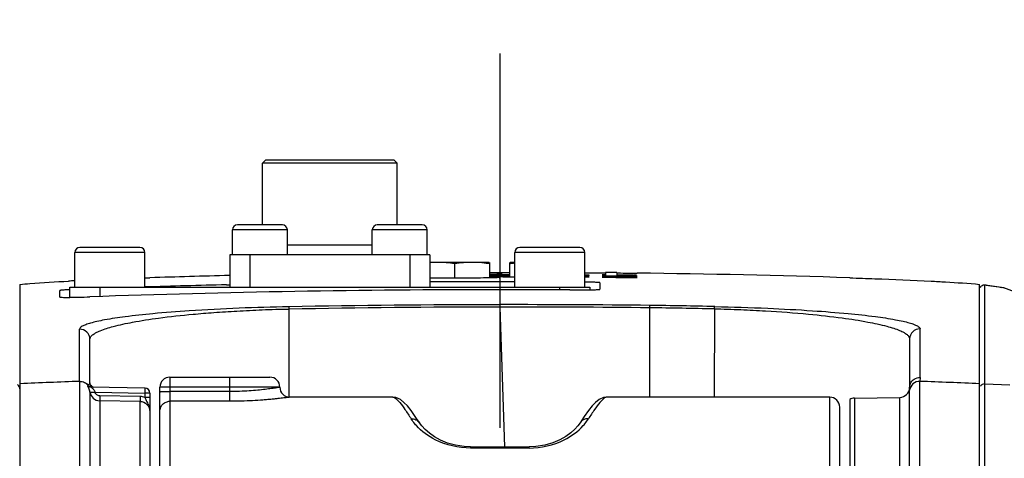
# Model space of a CAD drawing. Header units: millimetres. Extents: x 5828 to 6704, y 123 to 421.
# Tile 74 of 145: x 6461.38 to 6466.3, y 280.59 to 282.79. Entities that reach past the tile are written whole.
import ezdxf

# ---------------------------------------------------------------- set-up
doc = ezdxf.new("R2010")
doc.units = ezdxf.units.MM
doc.linetypes.add('CENTER', pattern=[0.6, 0.375, -0.075, 0.075, -0.075])
for name, color, linetype in [('中心线', 7, 'Continuous'), ('外形图', 7, 'Continuous'), ('尺寸标注', 7, 'Continuous')]:
    doc.layers.add(name, color=color, linetype=linetype)
doc.styles.add('微软雅黑', font='msyh.ttc', dxfattribs={"height": 1.5})
doc.dimstyles.new('尺寸标注_1_20比例', dxfattribs={"dimtxt": 1.5, "dimasz": 1.25, "dimexe": 0.5, "dimexo": 0.4, "dimgap": 0.5, "dimtad": 1, "dimdec": 1, "dimlfac": 20, "dimdsep": 46, "dimtxsty": '微软雅黑', "dimcen": 0.09, "dimadec": 0, "dimazin": 0, "dimtp": 0.01, "dimtm": 0.01, "dimtfac": 1, "dimtdec": 1, "dimtofl": 0, "dimtmove": 0, "dimatfit": 3, "dimfxl": 1, "dimtolj": 1, "dimarcsym": 0})

# ---------------------------------------------------------------- blocks, each defined once
blk = doc.blocks.new('*D1111')
at = {"layer": 'Defpoints', "color": 0}
for p in [(6469.5568, 284.2232), (6469.5568, 273.3504), (6458.0079, 273.142)]:
    blk.add_point(p, dxfattribs=at)
at = {"layer": '尺寸标注', "color": 0, "lineweight": -2}
for p, q in [((6458.0079, 273.542), (6458.0079, 284.7232)), ((6469.5568, 273.7504), (6469.5568, 284.7232)), ((6459.2579, 284.2232), (6468.3068, 284.2232))]:
    blk.add_line(p, q, dxfattribs=at)
at = {"layer": '尺寸标注', "color": 0}
for points in [[(6459.2579, 284.4315), (6459.2579, 284.0149), (6458.0079, 284.2232)], [(6468.3068, 284.0149), (6468.3068, 284.4315), (6469.5568, 284.2232)]]:
    blk.add_solid(points, dxfattribs=at)
at = {"layer": '尺寸标注', "color": 0, "insert": (6463.7824, 285.4984), "char_height": 1.5, "attachment_point": 5, "style": '微软雅黑'}
blk.add_mtext('\\A1;\\A1;230', dxfattribs=at)
blk = doc.blocks.new('*D1112')
at = {"layer": 'Defpoints', "color": 0}
for p in [(6470.3007, 287.7393), (6457.2558, 253.3357), (6470.3007, 253.3351)]:
    blk.add_point(p, dxfattribs=at)
at = {"layer": '尺寸标注', "color": 0, "lineweight": -2}
for p, q in [((6457.2558, 253.7357), (6457.2558, 288.2393)), ((6470.3007, 253.7351), (6470.3007, 288.2393)), ((6458.5058, 287.7393), (6469.0507, 287.7393))]:
    blk.add_line(p, q, dxfattribs=at)
at = {"layer": '尺寸标注', "color": 0}
for points in [[(6458.5058, 287.9476), (6458.5058, 287.5309), (6457.2558, 287.7393)], [(6469.0507, 287.5309), (6469.0507, 287.9476), (6470.3007, 287.7393)]]:
    blk.add_solid(points, dxfattribs=at)
at = {"layer": '尺寸标注', "color": 0, "insert": (6463.8528, 289.0144), "char_height": 1.5, "attachment_point": 5, "style": '微软雅黑'}
blk.add_mtext('\\A1;\\A1;260', dxfattribs=at)

msp = doc.modelspace()

# ---------------------------------------------------------------- linework, layer by layer
at = {"layer": '中心线', "linetype": 'CENTER', "ltscale": 5}
msp.add_line((6463.7783, 282.6219), (6463.7783, 231.8724), dxfattribs=at)
at = {"layer": '外形图', "color": 7, "linetype": 'Continuous'}
for p, q in [((6462.6058, 282.0878), (6462.5908, 282.0728)), ((6462.5908, 281.7628), (6462.5908, 282.0728)), ((6463.2658, 282.0728), (6462.5908, 282.0728)), ((6463.2508, 282.0878), (6462.6058, 282.0878)), ((6463.2508, 282.0878), (6463.2658, 282.0728)), ((6463.2658, 281.7628), (6463.2658, 282.0728)), ((6462.6908, 281.7628), (6462.4658, 281.7628)), ((6463.3908, 281.7628), (6463.1658, 281.7628)), ((6462.4408, 281.6128), (6462.4408, 281.7378)), ((6462.7158, 281.7378), (6462.4408, 281.7378)), ((6462.7158, 281.6128), (6462.7158, 281.7378)), ((6463.1408, 281.6128), (6463.1408, 281.7378)), ((6463.4158, 281.7378), (6463.1408, 281.7378)), ((6463.4158, 281.6128), (6463.4158, 281.7378)), ((6461.9783, 281.6503), (6461.6783, 281.6503)), ((6462.7158, 281.6628), (6463.1408, 281.6628)), ((6464.1783, 281.6503), (6463.8783, 281.6503)), ((6461.6533, 281.4503), (6461.6533, 281.6253)), ((6462.0033, 281.6253), (6461.6533, 281.6253)), ((6462.0033, 281.4503), (6462.0033, 281.6253)), ((6462.4283, 281.6128), (6462.4283, 281.4503)), ((6463.4283, 281.6128), (6462.4283, 281.6128)), ((6462.5283, 281.6128), (6462.5283, 281.4503)), ((6463.3283, 281.6128), (6463.3283, 281.4503)), ((6463.4283, 281.6128), (6463.4283, 281.4503)), ((6463.8533, 281.4503), (6463.8533, 281.6253)), ((6464.2033, 281.6253), (6463.8533, 281.6253)), ((6464.2033, 281.4503), (6464.2033, 281.6253)), ((6463.7257, 281.5753), (6463.4283, 281.5753)), ((6463.5533, 281.4977), (6463.5533, 281.568)), ((6463.7283, 281.4993), (6463.7283, 281.575)), ((6463.8283, 281.5029), (6463.8283, 281.575)), ((6463.8533, 281.5753), (6463.8309, 281.5753)), ((6463.7282, 281.5252), (6463.7747, 281.5252)), ((6463.7319, 281.5028), (6463.7286, 281.5028)), ((6463.7365, 281.514), (6463.7296, 281.5141)), ((6463.7296, 281.5118), (6463.7367, 281.5118)), ((6463.7737, 281.5007), (6463.7758, 281.5011)), ((6463.7738, 281.5073), (6463.7747, 281.5074)), ((6463.7747, 281.5252), (6463.7808, 281.5252)), ((6463.7747, 281.5074), (6463.7758, 281.5076)), ((6463.7752, 281.5171), (6463.7756, 281.5172)), ((6463.7758, 281.5172), (6463.7756, 281.5173)), ((6463.7789, 281.5045), (6463.7771, 281.5007)), ((6463.7771, 281.5007), (6463.7779, 281.4869)), ((6463.7789, 281.5105), (6463.7774, 281.5074)), ((6463.7774, 281.5074), (6463.7785, 281.5055)), ((6463.7776, 281.5173), (6463.7789, 281.5153)), ((6463.7789, 281.5153), (6463.7777, 281.513)), ((6463.7777, 281.513), (6463.7789, 281.5105)), ((6463.778, 281.5252), (6463.7778, 281.5173)), ((6463.778, 281.5252), (6463.7808, 281.5252)), ((6463.7808, 281.5252), (6463.8284, 281.5252)), ((6463.827, 281.5117), (6463.8199, 281.5116)), ((6463.827, 281.5061), (6463.8199, 281.506)), ((6463.8201, 281.5142), (6463.8272, 281.5141)), ((6463.8201, 281.5092), (6463.8271, 281.5091)), ((6464.2038, 281.5237), (6464.2267, 281.5235)), ((6464.2896, 281.5076), (6464.2896, 281.5074)), ((6464.4464, 281.506), (6464.2896, 281.5076)), ((6464.2896, 281.5076), (6464.3594, 281.5065)), ((6464.2896, 281.5015), (6464.2896, 281.5013)), ((6464.4464, 281.5), (6464.2896, 281.5015)), ((6464.2901, 281.5227), (6464.2929, 281.5227)), ((6464.2912, 281.523), (6464.294, 281.523)), ((6464.2928, 281.5125), (6464.2928, 281.5124)), ((6464.3048, 281.5124), (6464.2928, 281.5125)), ((6464.3048, 281.5123), (6464.2928, 281.5125)), ((6464.294, 281.523), (6464.3032, 281.5229)), ((6464.302, 281.5069), (6464.3158, 281.5068)), ((6464.302, 281.5007), (6464.3158, 281.5006)), ((6464.307, 281.5253), (6464.307, 281.5084)), ((6464.364, 281.5253), (6464.307, 281.5253)), ((6464.3158, 281.5068), (6464.3158, 281.5071)), ((6464.3158, 281.5006), (6464.3158, 281.501)), ((6464.3158, 281.501), (6464.4464, 281.4997)), ((6464.3942, 281.5068), (6464.3419, 281.5068)), ((6464.3594, 281.5067), (6464.4464, 281.5058)), ((6464.3594, 281.5065), (6464.4029, 281.5065)), ((6464.364, 281.5253), (6464.364, 281.5078)), ((6464.364, 281.5221), (6464.3668, 281.522)), ((6464.3937, 281.5118), (6464.364, 281.5118)), ((6464.4441, 281.511), (6464.364, 281.5117)), ((6464.364, 281.5115), (6464.4021, 281.5115)), ((6464.3652, 281.5223), (6464.368, 281.5223)), ((6464.368, 281.5223), (6464.3823, 281.5221)), ((6464.3823, 281.5221), (6464.3947, 281.522)), ((6464.4441, 281.511), (6464.3937, 281.5118)), ((6464.4464, 281.506), (6464.3942, 281.5068)), ((6464.3947, 281.522), (6464.4122, 281.5218)), ((6464.4029, 281.5065), (6464.4464, 281.5058)), ((6464.4111, 281.5027), (6464.4063, 281.5028)), ((6464.4122, 281.5218), (6464.4279, 281.5216)), ((6464.4279, 281.5216), (6464.4448, 281.5214)), ((6464.4441, 281.5109), (6464.4441, 281.5105)), ((6464.4441, 281.5105), (6464.4616, 281.5104)), ((6464.4442, 281.5213), (6464.4476, 281.5214)), ((6464.4646, 281.5062), (6464.4464, 281.5064)), ((6464.4464, 281.5058), (6464.4464, 281.5054)), ((6464.4464, 281.5054), (6464.4646, 281.5052)), ((6464.4616, 281.5111), (6464.4469, 281.5113)), ((6464.4476, 281.5214), (6464.4621, 281.5212)), ((6464.4617, 281.5212), (6464.465, 281.5212)), ((6461.3783, 281.4651), (6461.3783, 276.0855)), ((6462.0015, 281.4971), (6462.0277, 281.498)), ((6462.4115, 281.4629), (6462.4281, 281.4633)), ((6462.4115, 281.4629), (6462.4281, 281.4632)), ((6463.7779, 281.4869), (6463.7783, 281.4787)), ((6464.2783, 281.4736), (6464.2783, 281.4405)), ((6464.4646, 281.5002), (6464.4464, 281.5004)), ((6464.4464, 281.4997), (6464.4464, 281.4992)), ((6464.4464, 281.4992), (6464.4646, 281.499)), ((6466.1783, 276.0855), (6466.1783, 281.4651)), ((6466.2043, 276.0887), (6466.2043, 281.4619)), ((6466.2059, 281.4617), (6466.2044, 281.4619)), ((6461.5783, 281.4014), (6461.5783, 281.4345)), ((6461.6283, 281.4002), (6461.6283, 281.4503)), ((6461.6283, 281.4503), (6464.2283, 281.4503)), ((6461.7783, 281.4503), (6461.7783, 281.4042)), ((6463.7783, 281.4384), (6463.7783, 281.3635)), ((6464.0783, 281.4377), (6464.0783, 281.4503)), ((6464.2283, 281.4503), (6464.2283, 281.4379)), ((6464.5283, 280.9003), (6464.5283, 281.3599)), ((6462.725, 280.9003), (6462.7243, 281.3415)), ((6463.7787, 281.3515), (6463.8024, 280.6518)), ((6464.8517, 281.3428), (6464.8508, 280.9003)), ((6461.6768, 280.9793), (6461.6765, 281.24)), ((6465.8801, 280.9988), (6465.8801, 281.2419)), ((6461.7283, 280.9698), (6461.7283, 281.1901)), ((6465.8283, 281.192), (6465.8283, 280.9491)), ((6461.6768, 280.9794), (6461.6771, 276.5712)), ((6461.7175, 280.9593), (6461.7169, 280.959)), ((6462.1283, 281.0003), (6462.1283, 279.5744)), ((6462.1283, 281.0003), (6462.6283, 281.0003)), ((6462.4283, 280.8798), (6462.4283, 281.0003)), ((6465.8801, 280.9989), (6465.8794, 280.9794)), ((6465.8794, 276.5712), (6465.8794, 280.9794)), ((6466.2043, 280.9667), (6466.3287, 280.9613)), ((6461.7286, 280.9262), (6461.7286, 276.6152)), ((6462.0037, 280.9455), (6461.7355, 280.9502)), ((6461.7538, 280.9248), (6462.0037, 280.9205)), ((6462.0037, 280.9205), (6462.0037, 280.8992)), ((6462.0283, 280.9205), (6462.0037, 280.9205)), ((6462.0283, 280.9205), (6462.0283, 276.7047)), ((6462.0783, 279.2035), (6462.0783, 280.9503)), ((6462.4283, 280.9512), (6462.1283, 280.9512)), ((6462.4283, 280.9285), (6462.1283, 280.9285)), ((6465.8279, 276.6152), (6465.8279, 280.9354)), ((6465.8283, 280.9477), (6465.8282, 280.9455)), ((6465.8283, 280.9491), (6465.8283, 280.9477)), ((6461.9792, 280.9038), (6461.7774, 280.9069)), ((6461.7774, 280.8821), (6461.7774, 276.6512)), ((6461.9792, 280.879), (6461.7774, 280.8821)), ((6461.9792, 276.6547), (6461.9792, 280.879)), ((6462.0283, 280.8992), (6462.0037, 280.8992)), ((6462.4283, 280.8798), (6462.1283, 280.8798)), ((6463.2433, 280.9003), (6462.7283, 280.9003)), ((6465.4283, 280.9003), (6464.3133, 280.9003)), ((6465.4283, 279.5744), (6465.4283, 280.9003)), ((6465.5283, 280.8888), (6465.5283, 278.7753)), ((6465.5524, 280.8955), (6465.7792, 280.8994)), ((6465.5524, 280.8955), (6465.5524, 276.6551)), ((6465.7792, 276.6512), (6465.7792, 280.8994)), ((6462.0249, 280.8468), (6462.0283, 280.8283)), ((6465.4783, 279.2035), (6465.4783, 280.8503)), ((6463.377, 280.772), (6463.377, 280.772)), ((6464.1796, 280.772), (6464.1796, 280.772)), ((6463.632, 280.6518), (6463.632, 280.6458)), ((6463.632, 280.6518), (6463.9246, 280.6518)), ((6463.9246, 280.6458), (6463.632, 280.6458)), ((6463.9246, 280.6458), (6463.9246, 280.6518))]:
    msp.add_line(p, q, dxfattribs=at)
for points in [[(6464.2896, 281.5015), (6464.3594, 281.5003), (6464.4029, 281.5003), (6464.4464, 281.4997)], [(6464.4464, 281.5), (6464.3942, 281.5007), (6464.3419, 281.5007)], [(6466.3969, 281.3972), (6466.374, 281.4191), (6466.2986, 281.4478), (6466.2059, 281.4617)], [(6461.7401, 280.9532), (6461.7354, 280.9568), (6461.7317, 280.9611), (6461.7294, 280.9657), (6461.7283, 280.9691), (6461.7282, 280.9698)], [(6463.377, 280.772), (6463.3558, 280.8037), (6463.3347, 280.833), (6463.3159, 280.8563), (6463.2987, 280.8743), (6463.2812, 280.8883), (6463.2589, 280.8983), (6463.2433, 280.9003)], [(6464.3133, 280.9003), (6464.2976, 280.8983), (6464.2754, 280.8882), (6464.2578, 280.8742), (6464.2406, 280.8562), (6464.2218, 280.8328), (6464.2007, 280.8035), (6464.1796, 280.772)], [(6463.632, 280.6518), (6463.5993, 280.6533), (6463.5569, 280.6596), (6463.5174, 280.6705), (6463.4821, 280.6848), (6463.4516, 280.7014), (6463.426, 280.7194), (6463.4049, 280.738), (6463.388, 280.7567), (6463.377, 280.772)], [(6464.1796, 280.772), (6464.1693, 280.7576), (6464.1535, 280.7398), (6464.1335, 280.7216), (6464.1087, 280.7038), (6464.0789, 280.6869), (6464.0437, 280.672), (6464.0032, 280.6604), (6463.959, 280.6534), (6463.9246, 280.6518)]]:
    msp.add_lwpolyline(points, dxfattribs=at)
for centre, radius, start, end in [((6462.4658, 281.7378), 0.025, 90, 180), ((6462.6908, 281.7378), 0.025, 0, 90), ((6463.1658, 281.7378), 0.025, 90, 180), ((6463.3908, 281.7378), 0.025, 0, 90), ((6461.6783, 281.6253), 0.025, 90, 180), ((6461.9783, 281.6253), 0.025, 0, 90), ((6463.8783, 281.6253), 0.025, 90, 180), ((6464.1783, 281.6253), 0.025, 0, 90), ((6463.4661, 281.069), 0.5063, 90.0354, 94.2839), ((6463.6402, 281.0601), 0.5152, 84.6606, 89.934), ((6463.6308, 280.956), 0.6197, 82.4766, 84.6875), ((6463.6168, 280.8456), 0.731, 82.0937, 82.5282), ((6463.6175, 280.8531), 0.7235, 81.1886, 82.0608), ((6463.9484, 280.7919), 0.7854, 98.3965, 98.7973), ((6463.9306, 280.913), 0.663, 97.9252, 98.4022), ((6463.9409, 280.8362), 0.7404, 97.4698, 97.8987), ((6463.931, 280.9139), 0.6621, 96.742, 97.492), ((6463.4161, 239.8719), 41.6492, 91.3621, 91.91031), ((6463.6913, 278.3566), 3.1527, 88.9749, 89.3251), ((6463.6622, 285.8723), 4.3667, 270.8747, 270.9999), ((6463.6718, 287.2292), 5.7132, 270.5789, 270.8037), ((6463.9254, 287.3716), 5.8696, 269.04023, 269.28002), ((6464.19, 283.0277), 1.5148, 270.5909, 270.9371), ((6464.188, 282.71), 1.2021, 270.8379, 271.2743), ((6464.292, 281.3471), 0.1602, 86.416, 87.4956), ((6464.2916, 281.2419), 0.2704, 87.6792, 87.8336), ((6464.2956, 281.337), 0.1752, 87.0044, 87.7173), ((6464.3936, 278.7237), 2.779, 89.7375, 90.0033), ((6463.8783, 230.1879), 51.3367, 88.15745, 89.34511), ((6462.348, 267.2971), 14.2028, 92.81379, 92.93299), ((6463.7479, 223.6715), 57.8069, 91.324779, 91.729543), ((6463.4824, 298.2043), 16.7067, 269.81246, 270.24319), ((6463.7769, 220.611), 60.8676, 89.998668, 90.328277), ((6463.7606, 258.7755), 22.7031, 89.76606, 89.95534), ((6466.0048, 279.6558), 1.817, 83.4775, 83.6945), ((6463.7619, 223.4517), 57.9867, 89.98383, 92.009816), ((6463.7818, 221.1183), 60.3201, 89.670885, 90.003338), ((6466.198, 281.0037), 0.455, 76.8188, 78.7326), ((6463.8418, 222.1999), 59.1636, 90.061506, 91.083382), ((6463.8501, 221.8104), 59.5532, 89.347461, 90.069047), ((6463.6545, 223.2956), 58.0709, 88.816667, 89.137882), ((6463.8412, 222.3633), 58.9883, 90.060722, 91.08494), ((6463.8508, 221.8768), 59.4748, 89.347284, 90.069453), ((6463.6529, 223.362), 57.9925, 88.815523, 89.135119), ((6461.6783, 281.1901), 0.05, 0.1718, 92.0947), ((6465.8783, 281.192), 0.05, 87.9045, 179.9558), ((6463.6662, 225.9463), 55.0691, 92.07026, 92.38109), ((6461.6795, 280.9332), 0.0463, 90.6663, 92.9135), ((6461.7361, 280.9752), 0.025, 220.2519, 236.4074), ((6461.7381, 280.9752), 0.0254, 217.5323, 234.6738), ((6461.7524, 280.9749), 0.0248, 187.6528, 197.6453), ((6462.1283, 280.9503), 0.05, 90, 180), ((6462.6283, 280.9503), 0.05, 0.0008, 89.9975), ((6463.8904, 225.9458), 55.0695, 87.61891, 87.93009), ((6461.7359, 280.975), 0.0248, 236.4387, 268.9924), ((6461.7782, 280.932), 0.0499, 186.6344, 269.0792), ((6461.751, 280.9807), 0.0311, 242.1849, 244.4064), ((6462.0033, 280.9205), 0.025, 0, 89), ((6462.7283, 280.9503), 0.05, 179.9999, 270), ((6465.7783, 280.9494), 0.05, 271, 357.9777), ((6461.9779, 280.8289), 0.0749, 69.8505, 89.0477), ((6465.4283, 280.8503), 0.05, 0, 90), ((6465.5533, 280.8455), 0.05, 91, 120)]:
    msp.add_arc(centre, radius, start, end, dxfattribs=at)
for points in [[(6463.5533, 281.568), (6463.5244, 281.5725), (6463.4951, 281.5753), (6463.4658, 281.5753)], [(6463.6408, 281.5753), (6463.6115, 281.5753), (6463.5822, 281.5725), (6463.5533, 281.568)], [(6464.2267, 281.5235), (6464.2482, 281.5233), (6464.2697, 281.5232), (6464.2912, 281.523)], [(6466.1867, 281.4556), (6466.1843, 281.4535), (6466.1823, 281.4508), (6466.1809, 281.448)], [(6466.2044, 281.4619), (6466.1981, 281.4621), (6466.1914, 281.4597), (6466.1867, 281.4556)], [(6461.7263, 280.9681), (6461.7255, 280.9667), (6461.7245, 280.9654), (6461.7234, 280.9643)], [(6461.7278, 280.9716), (6461.7275, 280.9703), (6461.727, 280.9692), (6461.7263, 280.9681)], [(6461.7322, 280.9604), (6461.7307, 280.9625), (6461.7296, 280.9649), (6461.7288, 280.9674)], [(6465.8283, 280.9491), (6465.8283, 280.9556), (6465.8296, 280.9623), (6465.8322, 280.9683)], [(6461.7375, 280.9499), (6461.7326, 280.95), (6461.7275, 280.9516), (6461.7234, 280.9545)], [(6461.7376, 280.9527), (6461.7397, 280.9517), (6461.742, 280.9509), (6461.7444, 280.9504)], [(6461.7514, 280.9317), (6461.7525, 280.9295), (6461.7532, 280.9272), (6461.7538, 280.9248)], [(6461.9792, 280.879), (6461.9916, 280.8788), (6462.0047, 280.8732), (6462.0135, 280.8644)], [(6462.0135, 280.8644), (6462.0184, 280.8595), (6462.0224, 280.8533), (6462.0249, 280.8468)]]:
    msp.add_open_spline(points, degree=3, dxfattribs=at)
for points, knots in [([(6463.7288, 281.4993), (6463.7386, 281.4995), (6463.7536, 281.4999), (6463.7686, 281.5002), (6463.7737, 281.5007)], [0, 0, 0, 0, 0.656324, 1, 1, 1, 1]), ([(6463.7639, 281.502), (6463.7618, 281.5021), (6463.7512, 281.5025), (6463.7405, 281.5026), (6463.7319, 281.5028)], [0, 0, 0, 0, 0.193757, 1, 1, 1, 1]), ([(6463.7367, 281.5118), (6463.7398, 281.5119), (6463.7496, 281.512), (6463.7594, 281.5122), (6463.7662, 281.5124)], [0, 0, 0, 0, 0.309243, 1, 1, 1, 1]), ([(6463.7384, 281.5063), (6463.7427, 281.5063), (6463.7545, 281.5066), (6463.7663, 281.5067), (6463.7738, 281.5073)], [0, 0, 0, 0, 0.361672, 1, 1, 1, 1]), ([(6463.7519, 281.5165), (6463.7545, 281.5166), (6463.7618, 281.5167), (6463.7691, 281.5168), (6463.7738, 281.517)], [0, 0, 0, 0, 0.350313, 1, 1, 1, 1]), ([(6463.7758, 281.5076), (6463.7758, 281.5079), (6463.7739, 281.5077), (6463.7719, 281.5082), (6463.7672, 281.5082), (6463.7638, 281.5084), (6463.7618, 281.5085)], [0, 0, 0, 0, 0.064736, 0.253647, 0.566199, 1, 1, 1, 1]), ([(6463.7758, 281.5011), (6463.7758, 281.5014), (6463.7742, 281.5013), (6463.7725, 281.5017), (6463.7685, 281.5018), (6463.7656, 281.502), (6463.7639, 281.502)], [0, 0, 0, 0, 0.065784, 0.254489, 0.566549, 1, 1, 1, 1]), ([(6463.7756, 281.5173), (6463.7752, 281.5174), (6463.7713, 281.5176), (6463.7675, 281.5177), (6463.764, 281.5177)], [0, 0, 0, 0, 0.102244, 1, 1, 1, 1]), ([(6463.7758, 281.513), (6463.7758, 281.5132), (6463.7745, 281.513), (6463.7731, 281.5134), (6463.7698, 281.5134), (6463.7675, 281.5135), (6463.7661, 281.5135)], [0, 0, 0, 0, 0.063914, 0.252322, 0.564765, 1, 1, 1, 1]), ([(6463.7662, 281.5124), (6463.7672, 281.5124), (6463.7702, 281.5126), (6463.7731, 281.5126), (6463.775, 281.5128)], [0, 0, 0, 0, 0.350773, 1, 1, 1, 1]), ([(6463.7738, 281.517), (6463.7741, 281.5171), (6463.7745, 281.5171), (6463.775, 281.5171), (6463.7752, 281.5171)], [0, 0, 0, 0, 0.573554, 1, 1, 1, 1]), ([(6463.775, 281.5128), (6463.7751, 281.5128), (6463.7753, 281.5129), (6463.7755, 281.5129), (6463.7756, 281.5129)], [0, 0, 0, 0, 0.581188, 1, 1, 1, 1]), ([(6463.7904, 281.5157), (6463.789, 281.5157), (6463.7867, 281.5156), (6463.7834, 281.5156), (6463.782, 281.5152), (6463.7808, 281.5155), (6463.7808, 281.5153)], [0, 0, 0, 0, 0.433916, 0.745933, 0.934834, 1, 1, 1, 1]), ([(6463.7808, 281.5153), (6463.7808, 281.515), (6463.7821, 281.5152), (6463.7834, 281.5149), (6463.7868, 281.5149), (6463.7891, 281.5148), (6463.7905, 281.5147)], [0, 0, 0, 0, 0.063606, 0.252011, 0.564566, 1, 1, 1, 1]), ([(6463.7904, 281.5111), (6463.789, 281.511), (6463.7867, 281.5109), (6463.7834, 281.5109), (6463.782, 281.5105), (6463.7808, 281.5107), (6463.7808, 281.5105)], [0, 0, 0, 0, 0.43347, 0.745243, 0.934163, 1, 1, 1, 1]), ([(6463.7808, 281.5105), (6463.7808, 281.5102), (6463.7821, 281.5104), (6463.7834, 281.51), (6463.7868, 281.51), (6463.7891, 281.5099), (6463.7905, 281.5098)], [0, 0, 0, 0, 0.064295, 0.252718, 0.565022, 1, 1, 1, 1]), ([(6463.7904, 281.5053), (6463.789, 281.5052), (6463.7867, 281.5051), (6463.7834, 281.505), (6463.782, 281.5047), (6463.7808, 281.5047), (6463.7808, 281.5045)], [0, 0, 0, 0, 0.432884, 0.744337, 0.933283, 1, 1, 1, 1]), ([(6463.7808, 281.5045), (6463.7808, 281.5043), (6463.7821, 281.5044), (6463.7835, 281.504), (6463.7868, 281.504), (6463.7891, 281.5038), (6463.7905, 281.5038)], [0, 0, 0, 0, 0.065197, 0.253644, 0.565621, 1, 1, 1, 1]), ([(6463.8199, 281.506), (6463.8168, 281.5059), (6463.807, 281.5058), (6463.7971, 281.5055), (6463.7904, 281.5053)], [0, 0, 0, 0, 0.309224, 1, 1, 1, 1]), ([(6463.7905, 281.5147), (6463.7924, 281.5147), (6463.8022, 281.5145), (6463.8121, 281.5143), (6463.8201, 281.5142)], [0, 0, 0, 0, 0.189762, 1, 1, 1, 1]), ([(6463.7905, 281.5098), (6463.7924, 281.5098), (6463.8022, 281.5095), (6463.8121, 281.5093), (6463.8201, 281.5092)], [0, 0, 0, 0, 0.189774, 1, 1, 1, 1]), ([(6463.7905, 281.5038), (6463.7927, 281.5037), (6463.8049, 281.5033), (6463.8171, 281.503), (6463.8271, 281.5029)], [0, 0, 0, 0, 0.183596, 1, 1, 1, 1]), ([(6464.2056, 281.5019), (6464.2085, 281.502), (6464.2134, 281.5022), (6464.2202, 281.5021), (6464.2231, 281.5029), (6464.2258, 281.5024), (6464.2258, 281.5029)], [0, 0, 0, 0, 0.433006, 0.745648, 0.935098, 1, 1, 1, 1]), ([(6464.2147, 281.5131), (6464.2163, 281.5132), (6464.219, 281.5133), (6464.2227, 281.5132), (6464.2243, 281.5136), (6464.2258, 281.5134), (6464.2258, 281.5136)], [0, 0, 0, 0, 0.434508, 0.746915, 0.935729, 1, 1, 1, 1]), ([(6464.2147, 281.5082), (6464.2163, 281.5082), (6464.219, 281.5084), (6464.2227, 281.5083), (6464.2243, 281.5088), (6464.2258, 281.5086), (6464.2258, 281.5088)], [0, 0, 0, 0, 0.434127, 0.74632, 0.935144, 1, 1, 1, 1]), ([(6464.2896, 281.5074), (6464.2905, 281.5074), (6464.2937, 281.5073), (6464.2968, 281.5072), (6464.299, 281.5071)], [0, 0, 0, 0, 0.309245, 1, 1, 1, 1]), ([(6464.2896, 281.5013), (6464.291, 281.5013), (6464.2951, 281.5011), (6464.2993, 281.5009), (6464.302, 281.5007)], [0, 0, 0, 0, 0.347554, 1, 1, 1, 1]), ([(6464.2914, 281.5137), (6464.291, 281.5137), (6464.2909, 281.5137), (6464.2899, 281.5137), (6464.29, 281.5136)], [0, 0, 0, 0, 0.76577, 1, 1, 1, 1]), ([(6464.2928, 281.5124), (6464.2937, 281.5124), (6464.2967, 281.5123), (6464.2998, 281.5122), (6464.3018, 281.5121)], [0, 0, 0, 0, 0.30919, 1, 1, 1, 1]), ([(6461.3783, 281.4652), (6461.3948, 281.4667), (6461.4757, 281.4734), (6461.5568, 281.478), (6461.6213, 281.4814)], [0, 0, 0, 0, 0.2042, 1, 1, 1, 1]), ([(6463.5533, 281.4977), (6463.57, 281.4978), (6463.6285, 281.4981), (6463.687, 281.4985), (6463.7288, 281.4993)], [0, 0, 0, 0, 0.28556, 1, 1, 1, 1]), ([(6464.2783, 281.4736), (6464.2783, 281.4741), (6464.2757, 281.4739), (6464.2728, 281.4747), (6464.2661, 281.4749), (6464.2577, 281.4754), (6464.2469, 281.4757), (6464.2289, 281.4763), (6464.2143, 281.4766), (6464.2041, 281.4768)], [0, 0, 0, 0, 0.017943, 0.06912, 0.153186, 0.268764, 0.413878, 0.58621, 1, 1, 1, 1]), ([(6465.5289, 281.498), (6465.5708, 281.4966), (6465.7063, 281.4918), (6465.8418, 281.4861), (6465.9354, 281.4813)], [0, 0, 0, 0, 0.30897, 1, 1, 1, 1]), ([(6465.9353, 281.4814), (6465.9594, 281.4801), (6466.0404, 281.4757), (6466.1214, 281.4704), (6466.1783, 281.4652)], [0, 0, 0, 0, 0.296869, 1, 1, 1, 1]), ([(6466.2112, 281.4611), (6466.2187, 281.4602), (6466.244, 281.4572), (6466.2693, 281.4534), (6466.2869, 281.4499)], [0, 0, 0, 0, 0.296794, 1, 1, 1, 1]), ([(6461.6272, 281.4386), (6461.6203, 281.4382), (6461.6106, 281.4376), (6461.5985, 281.4368), (6461.5915, 281.4363), (6461.5861, 281.4358), (6461.5818, 281.4354), (6461.5799, 281.4349), (6461.5783, 281.4348), (6461.5783, 281.4345)], [0, 0, 0, 0, 0.421783, 0.593608, 0.736942, 0.850237, 0.932149, 0.98206, 1, 1, 1, 1]), ([(6461.5783, 281.4014), (6461.5783, 281.4011), (6461.5797, 281.4009), (6461.5815, 281.4006), (6461.5853, 281.4004), (6461.5926, 281.4001), (6461.6052, 281.4), (6461.6236, 281.4001), (6461.646, 281.4004), (6461.6814, 281.4012), (6461.7092, 281.4021), (6461.7283, 281.4027)], [0, 0, 0, 0, 0.005436, 0.019978, 0.043837, 0.076899, 0.169229, 0.293516, 0.444884, 0.617598, 1, 1, 1, 1]), ([(6464.1283, 281.4374), (6464.1361, 281.4374), (6464.1655, 281.4372), (6464.1949, 281.4373), (6464.2165, 281.4376)], [0, 0, 0, 0, 0.265828, 1, 1, 1, 1]), ([(6464.2165, 281.4376), (6464.2252, 281.4377), (6464.2373, 281.4379), (6464.2525, 281.4384), (6464.2614, 281.4387), (6464.2683, 281.4391), (6464.2737, 281.4394), (6464.2762, 281.44), (6464.2783, 281.4401), (6464.2783, 281.4405)], [0, 0, 0, 0, 0.417636, 0.589636, 0.733708, 0.848036, 0.930945, 0.981516, 1, 1, 1, 1]), ([(6462.7232, 281.3529), (6462.557, 281.3499), (6462.3301, 281.3412), (6462.0573, 281.3202), (6461.9161, 281.305), (6461.8226, 281.2913), (6461.7651, 281.2799), (6461.7336, 281.2721), (6461.7091, 281.2645), (6461.6916, 281.2567), (6461.6801, 281.2499), (6461.6762, 281.2428), (6461.6766, 281.2401)], [0, 0, 0, 0, 0.469437, 0.641005, 0.772681, 0.870324, 0.907801, 0.93825, 0.962141, 0.980019, 0.992277, 1, 1, 1, 1]), ([(6462.7232, 281.3529), (6462.7238, 281.352), (6462.7234, 281.3476), (6462.7241, 281.3438), (6462.7243, 281.341)], [0, 0, 0, 0, 0.288139, 1, 1, 1, 1]), ([(6463.7783, 281.3635), (6463.7786, 281.3624), (6463.7783, 281.3583), (6463.7786, 281.3544), (6463.7787, 281.3515)], [0, 0, 0, 0, 0.28664, 1, 1, 1, 1]), ([(6464.8517, 281.3421), (6464.852, 281.345), (6464.8523, 281.3487), (6464.8532, 281.3525), (6464.8535, 281.3538), (6464.8538, 281.3541)], [0, 0, 0, 0, 0.705183, 0.90547, 1, 1, 1, 1]), ([(6464.8538, 281.3541), (6464.942, 281.3522), (6465.1052, 281.3471), (6465.3275, 281.3351), (6465.507, 281.3211), (6465.6451, 281.3061), (6465.7367, 281.2926), (6465.7932, 281.2813), (6465.8241, 281.2737), (6465.8485, 281.2659), (6465.8668, 281.2581), (6465.8802, 281.2488), (6465.8801, 281.242)], [0, 0, 0, 0, 0.25433, 0.470301, 0.641583, 0.773142, 0.870675, 0.90829, 0.938903, 0.96287, 0.980621, 1, 1, 1, 1]), ([(6461.7285, 281.1902), (6461.7285, 281.1941), (6461.7311, 281.2028), (6461.742, 281.2133), (6461.7585, 281.2235), (6461.7928, 281.2394), (6461.8543, 281.2582), (6461.9522, 281.2787), (6462.0853, 281.2993), (6462.2211, 281.3139), (6462.3517, 281.3249), (6462.4673, 281.3318), (6462.5927, 281.338), (6462.6796, 281.3417), (6462.7243, 281.3415)], [0, 0, 0, 0, 0.011345, 0.025071, 0.043602, 0.067923, 0.135587, 0.231655, 0.360974, 0.530087, 0.631764, 0.745244, 0.869233, 1, 1, 1, 1]), ([(6464.8517, 281.3428), (6464.8957, 281.3422), (6464.9812, 281.339), (6465.1384, 281.3312), (6465.3078, 281.3187), (6465.4783, 281.2999), (6465.6087, 281.2797), (6465.6946, 281.2613), (6465.7473, 281.2461), (6465.7763, 281.2356), (6465.7987, 281.2251), (6465.8148, 281.2149), (6465.8254, 281.2043), (6465.828, 281.1959), (6465.828, 281.1922)], [0, 0, 0, 0, 0.131569, 0.255636, 0.47024, 0.638926, 0.768145, 0.864191, 0.901343, 0.9319, 0.956285, 0.97499, 0.9889, 1, 1, 1, 1]), ([(6461.3783, 280.9418), (6461.3783, 280.946), (6461.376, 280.9547), (6461.3698, 280.961), (6461.3661, 280.9632)], [0, 0, 0, 0, 0.499497, 1, 1, 1, 1]), ([(6461.679, 280.9794), (6461.6865, 280.9795), (6461.7017, 280.9759), (6461.7137, 280.966), (6461.7184, 280.9601)], [0, 0, 0, 0, 0.499746, 1, 1, 1, 1]), ([(6461.7178, 280.956), (6461.7176, 280.9564), (6461.7172, 280.9573), (6461.7166, 280.9585), (6461.7169, 280.959)], [0, 0, 0, 0, 0.404609, 1, 1, 1, 1]), ([(6461.7184, 280.9601), (6461.7183, 280.9599), (6461.7181, 280.9596), (6461.7177, 280.9594), (6461.7175, 280.9593)], [0, 0, 0, 0, 0.488266, 1, 1, 1, 1]), ([(6461.7234, 280.9643), (6461.723, 280.9639), (6461.7213, 280.9623), (6461.7194, 280.9608), (6461.7179, 280.9597)], [0, 0, 0, 0, 0.222996, 1, 1, 1, 1]), ([(6461.7278, 280.9716), (6461.7278, 280.9716), (6461.7283, 280.9707), (6461.728, 280.9699), (6461.7283, 280.9681), (6461.7283, 280.9671)], [0, 0, 0, 0, 0.033906, 0.342614, 1, 1, 1, 1]), ([(6461.7283, 280.9588), (6461.7283, 280.959), (6461.7296, 280.958), (6461.7304, 280.9572), (6461.7333, 280.9551), (6461.7353, 280.9539), (6461.7365, 280.9532)], [0, 0, 0, 0, 0.05649, 0.259548, 0.582803, 1, 1, 1, 1]), ([(6465.8794, 280.9794), (6465.8673, 280.9798), (6465.8418, 280.9713), (6465.8294, 280.9474), (6465.8279, 280.9354)], [0, 0, 0, 0, 0.500777, 1, 1, 1, 1]), ([(6465.8322, 280.9683), (6465.836, 280.9774), (6465.8496, 280.9937), (6465.8702, 280.9992), (6465.8801, 280.9988)], [0, 0, 0, 0, 0.499301, 1, 1, 1, 1]), ([(6466.2043, 280.9667), (6466.1999, 280.9669), (6466.1908, 280.9648), (6466.1841, 280.9584), (6466.1818, 280.9546)], [0, 0, 0, 0, 0.500736, 1, 1, 1, 1]), ([(6461.7286, 280.9262), (6461.7279, 280.9328), (6461.7249, 280.9433), (6461.7196, 280.9525), (6461.7178, 280.956)], [0, 0, 0, 0, 0.625615, 1, 1, 1, 1]), ([(6461.7322, 280.9545), (6461.7311, 280.9553), (6461.7299, 280.9567), (6461.7283, 280.9582), (6461.7283, 280.9588)], [0, 0, 0, 0, 0.683782, 1, 1, 1, 1]), ([(6461.7538, 280.9248), (6461.7481, 280.9237), (6461.7401, 280.9234), (6461.7318, 280.9236), (6461.7288, 280.9253), (6461.7286, 280.9262)], [0, 0, 0, 0, 0.677272, 0.88975, 1, 1, 1, 1]), ([(6461.7448, 280.95), (6461.7435, 280.95), (6461.739, 280.9505), (6461.7347, 280.9525), (6461.7322, 280.9545)], [0, 0, 0, 0, 0.293043, 1, 1, 1, 1]), ([(6461.7355, 280.9502), (6461.7348, 280.9502), (6461.7386, 280.9463), (6461.7412, 280.9448), (6461.7471, 280.9385), (6461.7502, 280.9343), (6461.7514, 280.9317)], [0, 0, 0, 0, 0.079577, 0.333009, 0.648879, 1, 1, 1, 1]), ([(6461.7774, 280.9069), (6461.7722, 280.9072), (6461.7616, 280.9105), (6461.7553, 280.9198), (6461.7538, 280.9248)], [0, 0, 0, 0, 0.499651, 1, 1, 1, 1]), ([(6462.0037, 280.9205), (6462.0038, 280.9237), (6462.0038, 280.9295), (6462.0039, 280.9365), (6462.0039, 280.9409), (6462.004, 280.9434), (6462.0037, 280.9445), (6462.0039, 280.9455), (6462.0037, 280.9455)], [0, 0, 0, 0, 0.382005, 0.70688, 0.831156, 0.923356, 0.980293, 1, 1, 1, 1]), ([(6462.1283, 280.9512), (6462.125, 280.9512), (6462.1187, 280.9512), (6462.1094, 280.9511), (6462.1009, 280.951), (6462.0934, 280.9509), (6462.0879, 280.9508), (6462.0843, 280.9507), (6462.0822, 280.9506), (6462.0806, 280.9506), (6462.0793, 280.9505), (6462.0788, 280.9504), (6462.0783, 280.9504), (6462.0783, 280.9503)], [0, 0, 0, 0, 0.19481, 0.382504, 0.555263, 0.706681, 0.831028, 0.881455, 0.923425, 0.956514, 0.980381, 0.994876, 1, 1, 1, 1]), ([(6462.0783, 280.9276), (6462.0783, 280.9277), (6462.0788, 280.9277), (6462.0793, 280.9278), (6462.0806, 280.9278), (6462.0822, 280.9279), (6462.0843, 280.928), (6462.0879, 280.9281), (6462.0934, 280.9282), (6462.1009, 280.9283), (6462.1094, 280.9284), (6462.1187, 280.9285), (6462.125, 280.9285), (6462.1283, 280.9285)], [0, 0, 0, 0, 0.005124, 0.019619, 0.043486, 0.076575, 0.118545, 0.168972, 0.293319, 0.444737, 0.617496, 0.80519, 1, 1, 1, 1]), ([(6462.6783, 280.9503), (6462.6783, 280.9504), (6462.6776, 280.9503), (6462.677, 280.9505), (6462.6753, 280.9504), (6462.6733, 280.9505), (6462.6706, 280.9505), (6462.6659, 280.9506), (6462.6585, 280.9506), (6462.6481, 280.9507), (6462.6355, 280.9508), (6462.6209, 280.9509), (6462.6045, 280.9509), (6462.5864, 280.951), (6462.5593, 280.951), (6462.5227, 280.9511), (6462.4764, 280.9512), (6462.4445, 280.9512), (6462.4283, 280.9512)], [0, 0, 0, 0, 0.001218, 0.004836, 0.010845, 0.019233, 0.029987, 0.043081, 0.076138, 0.118091, 0.168543, 0.226994, 0.292898, 0.365606, 0.444435, 0.617304, 0.804926, 1, 1, 1, 1]), ([(6462.6783, 280.9503), (6462.6783, 280.9502), (6462.6777, 280.9502), (6462.677, 280.9499), (6462.6753, 280.9497), (6462.6733, 280.9493), (6462.6706, 280.9488), (6462.6658, 280.948), (6462.6585, 280.9467), (6462.648, 280.9451), (6462.6355, 280.9432), (6462.6209, 280.9412), (6462.598, 280.9383), (6462.5656, 280.9347), (6462.5229, 280.9313), (6462.4766, 280.929), (6462.4446, 280.9285), (6462.4283, 280.9285)], [0, 0, 0, 0, 0.001271, 0.00497, 0.011085, 0.0196, 0.030497, 0.043748, 0.077131, 0.119382, 0.170063, 0.22866, 0.29461, 0.445951, 0.618362, 0.805442, 1, 1, 1, 1]), ([(6465.8282, 280.9455), (6465.8281, 280.9448), (6465.828, 280.9415), (6465.8279, 280.9381), (6465.8279, 280.9354)], [0, 0, 0, 0, 0.204586, 1, 1, 1, 1]), ([(6461.7774, 280.9069), (6461.7773, 280.9014), (6461.7774, 280.8931), (6461.7771, 280.8848), (6461.7774, 280.8821)], [0, 0, 0, 0, 0.665853, 1, 1, 1, 1]), ([(6461.9792, 280.9038), (6461.9791, 280.8983), (6461.9792, 280.89), (6461.9788, 280.8817), (6461.9792, 280.879)], [0, 0, 0, 0, 0.665963, 1, 1, 1, 1]), ([(6462.0037, 280.8992), (6462.0041, 280.8979), (6462.0058, 280.8925), (6462.0079, 280.8872), (6462.0097, 280.8833)], [0, 0, 0, 0, 0.239177, 1, 1, 1, 1]), ([(6462.0097, 280.8833), (6462.0134, 280.8753), (6462.0233, 280.8585), (6462.0283, 280.839), (6462.0283, 280.8283)], [0, 0, 0, 0, 0.452873, 1, 1, 1, 1]), ([(6462.0783, 280.8303), (6462.0783, 280.8367), (6462.0809, 280.8498), (6462.092, 280.8662), (6462.1087, 280.8772), (6462.1218, 280.8798), (6462.1283, 280.8798)], [0, 0, 0, 0, 0.248912, 0.498419, 0.748851, 1, 1, 1, 1]), ([(6462.7283, 280.9003), (6462.7283, 280.9003), (6462.7281, 280.9003), (6462.7279, 280.9002), (6462.7274, 280.9002), (6462.7264, 280.9), (6462.7247, 280.8998), (6462.7221, 280.8994), (6462.7188, 280.899), (6462.7148, 280.8985), (6462.7101, 280.8979), (6462.7025, 280.8969), (6462.6913, 280.8955), (6462.676, 280.8938), (6462.6584, 280.8918), (6462.6386, 280.8899), (6462.6168, 280.8879), (6462.5844, 280.8853), (6462.5407, 280.8825), (6462.4856, 280.8803), (6462.4476, 280.8798), (6462.4283, 280.8798)], [0, 0, 0, 0, 0.000315, 0.001253, 0.002812, 0.004989, 0.011188, 0.019832, 0.030901, 0.044361, 0.060163, 0.078257, 0.121115, 0.172428, 0.231597, 0.29799, 0.370935, 0.449732, 0.621671, 0.807365, 1, 1, 1, 1]), ([(6463.2433, 280.9003), (6463.2455, 280.9003), (6463.2509, 280.8985), (6463.2632, 280.8898), (6463.2815, 280.8697), (6463.3069, 280.8356), (6463.325, 280.808), (6463.335, 280.7922)], [0, 0, 0, 0, 0.047092, 0.113323, 0.313959, 0.609863, 1, 1, 1, 1]), ([(6464.3133, 280.9003), (6464.3111, 280.9003), (6464.3057, 280.8985), (6464.2933, 280.8898), (6464.275, 280.8697), (6464.2496, 280.8356), (6464.2316, 280.808), (6464.2216, 280.7922)], [0, 0, 0, 0, 0.047094, 0.113326, 0.313963, 0.609864, 1, 1, 1, 1]), ([(6463.335, 280.7922), (6463.3432, 280.7927), (6463.3598, 280.7898), (6463.3726, 280.7786), (6463.377, 280.772)], [0, 0, 0, 0, 0.507822, 1, 1, 1, 1]), ([(6463.3609, 280.7582), (6463.3583, 280.7611), (6463.349, 280.7719), (6463.3406, 280.7834), (6463.335, 280.7922)], [0, 0, 0, 0, 0.272119, 1, 1, 1, 1]), ([(6464.2216, 280.7922), (6464.2134, 280.7927), (6464.1968, 280.7898), (6464.1839, 280.7786), (6464.1796, 280.772)], [0, 0, 0, 0, 0.507822, 1, 1, 1, 1]), ([(6464.1957, 280.7582), (6464.1983, 280.7611), (6464.2076, 280.7719), (6464.216, 280.7834), (6464.2216, 280.7922)], [0, 0, 0, 0, 0.272128, 1, 1, 1, 1]), ([(6463.632, 280.6458), (6463.5717, 280.6458), (6463.47, 280.6685), (6463.3874, 280.7288), (6463.3609, 280.7582)], [0, 0, 0, 0, 0.603482, 1, 1, 1, 1]), ([(6463.9246, 280.6458), (6463.9848, 280.6458), (6464.0866, 280.6685), (6464.1692, 280.7288), (6464.1957, 280.7582)], [0, 0, 0, 0, 0.603478, 1, 1, 1, 1])]:
    msp.add_open_spline(points, degree=3, knots=knots, dxfattribs=at)

# ---------------------------------------------------------------- dimensions: what is measured, and where the dimension line sits
at = {"layer": '尺寸标注'}
dim = msp.add_linear_dim(base=(6470.3007, 287.7393), p1=(6457.2558, 253.3357), p2=(6470.3007, 253.3351), text='\\A1;260', dimstyle='尺寸标注_1_20比例', override={"dimtxsty": '微软雅黑'}, dxfattribs=at)
dim.commit()
dim.dimension.update_dxf_attribs({"geometry": '*D1112', "text_midpoint": (6463.8528, 287.7393), "dimtype": 160})
dim = msp.add_linear_dim(base=(6469.5568, 284.2232), p1=(6458.0079, 273.142), p2=(6469.5568, 273.3504), text='\\A1;230', dimstyle='尺寸标注_1_20比例', override={"dimtxsty": '微软雅黑'}, dxfattribs=at)
dim.commit()
dim.dimension.update_dxf_attribs({"geometry": '*D1111', "text_midpoint": (6463.7824, 285.4984)})

doc.saveas('drawing.dxf')
